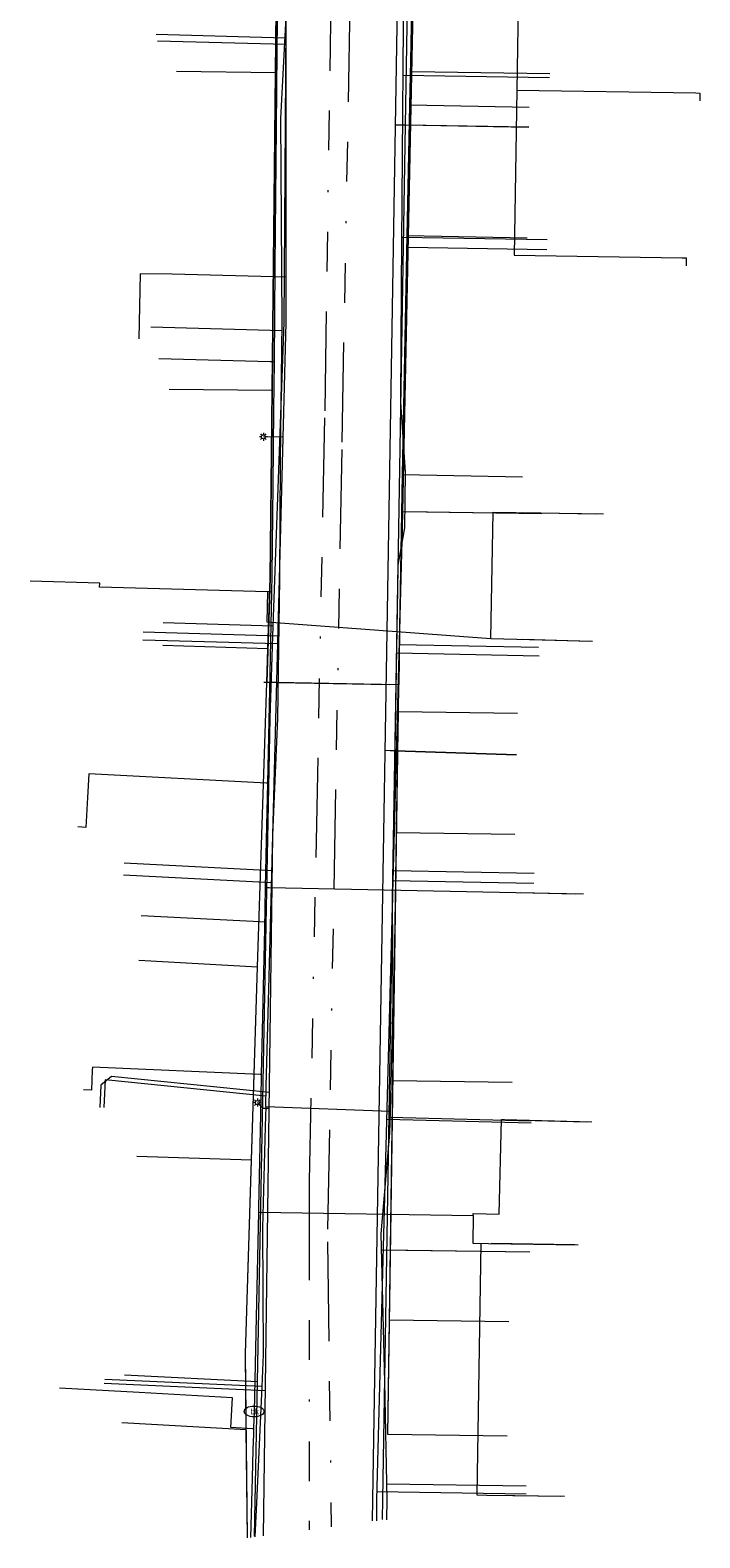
# Model space of a CAD drawing. Header units: metres. Extents: x 191553 to 192958, y 309510 to 310004.
# Tile 15 of 52: x 191885 to 191919, y 309521 to 309597. Entities that reach past the tile are written whole.
import ezdxf
from ezdxf.enums import TextEntityAlignment as Align
from ezdxf.lldxf.tags import DXFTag

# ---------------------------------------------------------------- set-up
doc = ezdxf.new("R2010")
doc.units = ezdxf.units.M
doc.linetypes.add('RI-OVERIG', pattern=[17, 5, -2, 2, -2, 0, -2, 2, -2])
doc.layers.get('0').update_dxf_attribs({"lineweight": 18})
for name, color, linetype, lineweight in [('B-WE-IE-MEUBILAIR_ENEXIS NETBEHEER BV-S', 7, 'Continuous', 18), ('B-WE-KL-DATA_COAXKABEL_17_ZIGGO BV-G', 90, 'KL-DATA-N', 18), ('B-WE-KL-DATA_COAXKABEL_7_ZIGGO BV-G', 90, 'KL-DATA-N', 18), ('B-WE-KL-DATA_KABELBED_KPN BV-G', 90, 'Continuous', 18), ('B-WE-KL-DATA_KABELBED_ZIGGO BV-G', 90, 'Continuous', 18), ('B-WE-KL-DATA_MANTELBUIS_ZIGGO BV-G', 90, 'Continuous', 18), ('B-WE-KL-ET_LS_ENEXIS NETBEHEER BV-G', 190, 'KL-LS-N', 18), ('B-WE-KL-ET_LS_KABELBED_ENEXIS NETBEHEER BV-G', 190, 'Continuous', 18), ('B-WE-KL-GAS_LD_POLYVINYLCHLORIDE PVC_63_ENEXIS NETBEHEER BV-G', 50, 'KL-GAS-LD-N', 18), ('B-WE-KL-GAS_LD_POLYVINYLCHLORIDE PVC_90_ENEXIS NETBEHEER BV-G', 50, 'KL-GAS-LD-N', 18), ('B-WE-KL-GAS_LD_STAAL_25_ENEXIS NETBEHEER BV-G', 50, 'KL-GAS-LD-N', 18), ('B-WE-KL-WATER_100_NV WATERLEIDINGMAATSCHAPPIJ LIMBURG-G', 170, 'KL-WATER-N', 18), ('B-WE-KL-WATER_25_NV WATERLEIDINGMAATSCHAPPIJ LIMBURG-G', 170, 'KL-WATER-N', 18), ('B-WE-KL-WATER_MANTELBUIS_NV WATERLEIDINGMAATSCHAPPIJ LIMBURG-G', 170, 'Continuous', 18), ('B-WE-KL-WATER_NV WATERLEIDINGMAATSCHAPPIJ LIMBURG-G', 170, 'KL-WATER-N', 18), ('B-WE-KL-WATER_NV WATERLEIDINGMAATSCHAPPIJ LIMBURG-S', 170, 'Continuous', 18), ('B-WE-RI-VRIJVERVAL_POLYVINYLCHLORIDE PVC_200_GEMEENTE GULPEN   WITTEM-G', 210, 'RI-OVERIG', 18)]:
    doc.layers.add(name, color=color, linetype=linetype, lineweight=lineweight)
doc.styles.add('NLCS-ISO', font='NLCS-ISO.ttf')
doc.styles.get("Standard").update_dxf_attribs({"font": 'arial.ttf'})
tags = doc.linetypes.add('KL-DATA-N', pattern='A,4,-1,[101,NLCS.SHX,S=0.5,R=0,X=0,Y=0],-1,4,-1,["D",Standard,S=1,R=0,X=-0.25,Y=-0.5],-1.5', length=12.5).pattern_tags.tags
tags[18] = DXFTag(74, 10)
tags = doc.linetypes.add('KL-GAS-LD-N', pattern='A,4,-1,[69,NLCS.SHX,S=0.5,R=0,X=0,Y=0],-1,4,-1,["L",Standard,S=1,R=0,X=0.25,Y=-0.5],-2', length=13).pattern_tags.tags
tags[18] = DXFTag(74, 10)
tags = doc.linetypes.add('KL-LS-N', pattern='A,4,-1,[103,NLCS.SHX,S=0.75,R=0,X=0,Y=0],-1,4,-1,["L",Standard,S=1,R=0,X=0,Y=-0.5],-2', length=13).pattern_tags.tags
tags[18] = DXFTag(74, 10)
doc.linetypes.add('KL-WATER-N', pattern='A,7,-0.5,[168,NLCS.SHX,S=0.75,R=0,X=0.75,Y=0],-2', length=9.5)

# ---------------------------------------------------------------- blocks, each defined once
blk = doc.blocks.new('SIE-MEUBILAIR_PAAL_LICHTMAST-SO')
for points in [[(-0.62, 0), (-1, 0)], [(-0.71, 0.71), (-0.44, 0.44)], [(0, 1), (0, 0.62)], [(0.44, 0.44), (0.71, 0.71)], [(1, 0), (0.62, 0)], [(-0.71, -0.71), (-0.44, -0.44)], [(0, -0.62), (0, -1)], [(0.44, -0.44), (0.71, -0.71)]]:
    blk.add_lwpolyline(points)
blk.add_circle((0, 0), 0.5)
blk = doc.blocks.new('SKL-WATER_BRANDKRAAN_BRANDPUT-SO')
at = {"color": 0, "linetype": 'ByBlock', "lineweight": 18}
blk.add_ellipse((0, 0), major_axis=(2.5, 0), ratio=0.54, dxfattribs=at)
at = {"color": 0, "linetype": 'ByBlock', "lineweight": 18, "style": 'NLCS-ISO'}
blk.add_text('bk', height=1.5, dxfattribs=at).set_placement((0.16, 0), align=Align.MIDDLE_CENTER)

msp = doc.modelspace()

# ---------------------------------------------------------------- linework, layer by layer
at = {"layer": 'B-WE-KL-DATA_COAXKABEL_17_ZIGGO BV-G', "flags": 128}
msp.add_lwpolyline([(191896.103, 309521.223), (191895.993, 309530.486)], dxfattribs=at)
at = {"layer": 'B-WE-KL-DATA_COAXKABEL_7_ZIGGO BV-G', "flags": 128}
for points in [[(191893.659, 309636.301), (191898.118, 309636.259), (191898.184, 309636.254), (191898.059, 309634.445), (191897.963, 309632.591), (191897.898, 309630.694), (191897.862, 309628.754), (191897.234, 309569.476)], [(191897.704, 309613.799), (191897.234, 309569.476)], [(191904.692, 309611.631), (191904.332, 309597.234), (191903.746, 309566.734)], [(191897.504, 309594.889), (191897.234, 309569.476), (191897.066, 309564.221)], [(191904.255, 309593.243), (191903.746, 309566.734), (191903.707, 309564.107)], [(191904.129, 309586.672), (191903.746, 309566.734)], [(191903.898, 309574.661), (191903.746, 309566.734)], [(191896.607, 309549.921), (191897.066, 309564.221)], [(191897.553, 309564.213), (191896.914, 309564.221)], [(191903.707, 309564.107), (191897.553, 309564.213)], [(191903.15, 309526.422), (191903.302, 309536.498), (191903.707, 309564.107)], [(191903.237, 309532.166), (191903.707, 309564.107)], [(191903.415, 309544.193), (191903.707, 309564.107)], [(191903.598, 309556.665), (191903.707, 309564.107)], [(191895.993, 309530.486), (191896.607, 309549.921)]]:
    msp.add_lwpolyline(points, dxfattribs=at)
at = {"layer": 'B-WE-KL-DATA_KABELBED_KPN BV-G', "flags": 128}
for points in [[(191902.884, 309522.142), (191902.899, 309523.145), (191903.525, 309560.791), (191903.525, 309560.793), (191904.048, 309592.243), (191904.048, 309592.244), (191904.131, 309597.233), (191904.263, 309603.897), (191904.507, 309616.22), (191905.243, 309641.88), (191905.32, 309644.578)], [(191896.452, 309521.302), (191896.601, 309529.066), (191896.991, 309549.424), (191897.232, 309562.424), (191897.399, 309567.046), (191897.949, 309582.314), (191898.04, 309597.364), (191898.053, 309599.584), (191898.327, 309617.365), (191898.462, 309628.732), (191898.735, 309640.203)], [(191902.381, 309522.076), (191902.399, 309523.152), (191903.631, 309597.24), (191904.735, 309640.17)], [(191903.548, 309592.251), (191904.048, 309592.244), (191910.251, 309592.157)], [(191903.548, 309592.251), (191904.048, 309592.243), (191910.251, 309592.14)], [(191897.399, 309567.046), (191891.867, 309567.222)], [(191903.025, 309560.809), (191903.525, 309560.791), (191909.632, 309560.582)], [(191903.025, 309560.809), (191903.525, 309560.793), (191909.632, 309560.6)], [(191897.04, 309552.178), (191890.756, 309552.487)], [(191896.601, 309529.066), (191889.923, 309529.395)]]:
    msp.add_lwpolyline(points, dxfattribs=at)
at = {"layer": 'B-WE-KL-DATA_KABELBED_ZIGGO BV-G', "flags": 128}
for points in [[(191897.504, 309594.889), (191897.704, 309613.799)], [(191904.255, 309593.243), (191904.55, 309605.94)], [(191892.531, 309594.942), (191897.504, 309594.889)], [(191897.334, 309578.915), (191897.504, 309594.889)], [(191904.129, 309586.672), (191904.255, 309593.243)], [(191910.267, 309593.128), (191904.255, 309593.243)], [(191903.898, 309574.661), (191904.129, 309586.672)], [(191910.161, 309586.556), (191904.129, 309586.672)], [(191892.16, 309578.97), (191897.334, 309578.915)], [(191897.121, 309565.933), (191897.234, 309569.476), (191897.334, 309578.915)], [(191903.707, 309564.107), (191903.898, 309574.661)], [(191909.928, 309574.546), (191903.898, 309574.661)], [(191891.836, 309566.102), (191897.121, 309565.933)], [(191897.066, 309564.221), (191897.121, 309565.933)], [(191897.066, 309564.221), (191896.914, 309564.221)], [(191897.553, 309564.213), (191897.066, 309564.221)], [(191903.707, 309564.107), (191903.26, 309564.115)], [(191903.687, 309562.744), (191903.707, 309564.107)], [(191903.598, 309556.665), (191903.687, 309562.744)], [(191909.667, 309562.656), (191903.687, 309562.744)], [(191903.415, 309544.193), (191903.598, 309556.665)], [(191909.546, 309556.578), (191903.598, 309556.665)], [(191890.629, 309550.262), (191896.607, 309549.921)], [(191896.301, 309540.232), (191896.607, 309549.921)], [(191903.237, 309532.166), (191903.415, 309544.193)], [(191909.413, 309544.105), (191903.415, 309544.193)], [(191890.542, 309540.414), (191896.301, 309540.232)], [(191896.039, 309526.662), (191895.993, 309530.486), (191896.301, 309540.232)], [(191909.149, 309526.331), (191903.15, 309526.422), (191903.237, 309532.166)], [(191909.235, 309532.075), (191903.237, 309532.166)], [(191889.79, 309527.019), (191896.039, 309526.662)], [(191896.103, 309521.223), (191896.039, 309526.662)]]:
    msp.add_lwpolyline(points, dxfattribs=at)
at = {"layer": 'B-WE-KL-DATA_MANTELBUIS_ZIGGO BV-G', "flags": 128}
msp.add_lwpolyline([(191897.553, 309564.213), (191903.26, 309564.115)], dxfattribs=at)
at = {"layer": 'B-WE-KL-ET_LS_ENEXIS NETBEHEER BV-G', "flags": 128}
for points in [[(191902.596, 309522.07), (191902.6, 309523.151), (191903.887, 309571.987), (191904.954, 309623.266), (191904.887, 309624.91), (191904.86, 309626.555), (191905.071, 309632.146), (191905.747, 309637.699), (191906.167, 309639.325), (191906.643, 309640.942), (191908.655, 309646.23), (191911.242, 309651.262)], [(191898.041, 309596.294), (191891.571, 309596.463)], [(191904.364, 309594.934), (191911.294, 309594.823)], [(191904.18, 309586.094), (191911.152, 309585.982)], [(191898.049, 309584.598), (191892.311, 309584.751), (191890.703, 309584.763), (191890.629, 309581.487)], [(191897.9, 309576.545), (191896.9, 309576.57)], [(191903.904, 309572.816), (191910.9, 309572.705)], [(191897.63, 309566.157), (191890.842, 309566.351)], [(191903.733, 309566.135), (191910.733, 309565.996)], [(191897.356, 309554.756), (191889.899, 309555.134)], [(191903.433, 309554.766), (191910.508, 309554.626)], [(191897.208, 309543.604), (191889.257, 309544.42), (191888.734, 309543.972), (191888.676, 309542.862)], [(191897.197, 309542.8), (191896.896, 309542.8), (191896.597, 309543.1)], [(191903.103, 309542.271), (191910.362, 309542.087)], [(191902.93, 309535.705), (191910.289, 309535.594)], [(191897.009, 309528.62), (191888.899, 309528.988)], [(191902.61, 309523.549), (191910.105, 309523.436)]]:
    msp.add_lwpolyline(points, dxfattribs=at)
at = {"layer": 'B-WE-KL-ET_LS_KABELBED_ENEXIS NETBEHEER BV-G', "flags": 128}
msp.add_lwpolyline([(191896.912, 309521.328), (191897.38, 309556.545), (191898.05, 309582.32), (191898.028, 309617.372), (191898.394, 309650.008), (191898.402, 309650.123), (191898.423, 309650.237)], dxfattribs=at)
at = {"layer": 'B-WE-KL-GAS_LD_POLYVINYLCHLORIDE PVC_63_ENEXIS NETBEHEER BV-G', "flags": 128}
for points in [[(191897.041, 309543.905), (191897.191, 309549.417), (191897.38, 309556.545), (191897.633, 309562.414), (191897.734, 309569.462), (191897.766, 309575.348), (191897.85, 309582.325), (191897.771, 309592.566), (191898.153, 309599.581), (191898.037, 309610.072), (191898.028, 309617.372), (191898.589, 309633.329)], [(191896.987, 309541.904), (191896.848, 309536.806), (191896.893, 309530.447), (191896.822, 309528.829), (191896.55, 309522.976)], [(191896.55, 309522.976), (191896.472, 309521.271)]]:
    msp.add_lwpolyline(points, dxfattribs=at)
at = {"layer": 'B-WE-KL-GAS_LD_POLYVINYLCHLORIDE PVC_90_ENEXIS NETBEHEER BV-G', "flags": 128}
for points in [[(191905.954, 309643.45), (191905.83, 309642.013), (191905.546, 309640.829), (191905.289, 309639.638), (191905.057, 309638.442), (191904.852, 309637.242), (191904.673, 309636.037), (191904.521, 309634.828), (191904.396, 309633.617), (191904.297, 309632.403), (191904.214, 309630.953), (191904.169, 309629.501), (191904.162, 309628.049), (191904.193, 309626.597), (191904.227, 309625.794), (191903.607, 309616.231), (191902.901, 309615.638), (191903.138, 309614.301), (191903.981, 309609.669), (191903.932, 309597.24), (191903.821, 309584.115), (191903.788, 309578.302), (191904.032, 309574.785), (191903.987, 309571.986), (191903.658, 309570.12), (191903.381, 309553.367), (191903.415, 309548.188), (191903.275, 309542.667)], [(191897.014, 309542.904), (191897.041, 309543.905)], [(191897.014, 309542.904), (191896.987, 309541.904)], [(191897.014, 309542.904), (191903.275, 309542.667)], [(191903.275, 309542.667), (191903.247, 309541.569), (191902.802, 309536.505), (191902.989, 309529.045), (191903.1, 309523.143), (191903.097, 309522.135)]]:
    msp.add_lwpolyline(points, dxfattribs=at)
at = {"layer": 'B-WE-KL-GAS_LD_STAAL_25_ENEXIS NETBEHEER BV-G', "flags": 128}
for points in [[(191897.992, 309596.615), (191891.516, 309596.785)], [(191903.911, 309594.742), (191911.291, 309594.623)], [(191903.842, 309586.596), (191911.166, 309586.479)], [(191897.845, 309581.898), (191891.242, 309582.073)], [(191904, 309572.821), (191910.896, 309572.71)], [(191897.692, 309566.554), (191890.856, 309566.749)], [(191903.585, 309565.703), (191910.768, 309565.56)], [(191897.317, 309554.155), (191889.864, 309554.535)], [(191903.396, 309554.268), (191910.498, 309554.126)], [(191897.028, 309543.422), (191888.949, 309544.251), (191888.876, 309542.854)], [(191903.267, 309542.369), (191910.365, 309542.189)], [(191902.822, 309535.708), (191910.289, 309535.595)], [(191896.822, 309528.829), (191888.931, 309529.187)], [(191903.085, 309523.942), (191910.112, 309523.837)]]:
    msp.add_lwpolyline(points, dxfattribs=at)
at = {"layer": 'B-WE-KL-WATER_100_NV WATERLEIDINGMAATSCHAPPIJ LIMBURG-G', "flags": 128}
msp.add_lwpolyline([(191897.639, 309627.859), (191897.644, 309627.678), (191897.829, 309621.579), (191897.805, 309619.05), (191897.804, 309618.984), (191897.772, 309615.628), (191897.746, 309612.935), (191897.729, 309611.137), (191897.671, 309605.137), (191897.619, 309599.706), (191897.613, 309599.106), (191897.583, 309595.937), (191897.546, 309592.129), (191897.479, 309585.13), (191897.433, 309580.338), (191897.41, 309577.929), (191897.374, 309574.13), (191897.331, 309569.638), (191897.312, 309568.767), (191897.207, 309563.846), (191897.174, 309562.295), (191897.107, 309559.162), (191897.046, 309556.298), (191896.995, 309553.911), (191896.95, 309551.83), (191896.794, 309544.515), (191896.768, 309543.304), (191896.651, 309537.815), (191896.646, 309537.595), (191896.533, 309532.309), (191896.432, 309527.578), (191896.407, 309526.75), (191896.406, 309526.704), (191896.398, 309526.433), (191896.375, 309525.666), (191896.332, 309524.216), (191896.244, 309521.241)], dxfattribs=at)
at = {"layer": 'B-WE-KL-WATER_25_NV WATERLEIDINGMAATSCHAPPIJ LIMBURG-G', "flags": 128}
for points in [[(191909.73, 309599.346), (191909.644, 309593.997)], [(191909.644, 309593.997), (191909.51, 309585.698), (191917.959, 309585.561)], [(191909.644, 309593.997), (191918.643, 309593.853)], [(191918.643, 309593.853), (191918.843, 309593.85), (191918.837, 309593.45)], [(191897.433, 309580.338), (191897.383, 309580.339), (191897.233, 309580.343), (191891.635, 309580.49)], [(191908.34, 309566.434), (191908.446, 309572.783), (191909.596, 309572.764)], [(191909.596, 309572.764), (191913.995, 309572.69)], [(191888.666, 309569.014), (191888.672, 309569.214), (191885.173, 309569.314)], [(191897.112, 309568.773), (191888.666, 309569.014)], [(191897.112, 309568.773), (191897.072, 309567.273), (191908.34, 309566.434)], [(191897.312, 309568.767), (191897.262, 309568.768), (191897.112, 309568.773)], [(191908.34, 309566.434), (191909.64, 309566.398)], [(191909.64, 309566.398), (191913.438, 309566.295)], [(191897.107, 309559.162), (191897.057, 309559.165), (191888.12, 309559.634), (191888.057, 309558.436)], [(191888.057, 309558.436), (191887.978, 309556.938), (191887.578, 309556.959)], [(191896.995, 309553.911), (191897.195, 309553.907), (191909.592, 309553.662)], [(191909.592, 309553.662), (191912.992, 309553.594)], [(191888.295, 309544.73), (191888.252, 309543.731), (191887.853, 309543.748)], [(191896.794, 309544.515), (191896.744, 309544.517), (191888.302, 309544.88), (191888.295, 309544.73)], [(191907.445, 309537.432), (191907.448, 309537.532), (191908.747, 309537.499), (191908.867, 309542.248), (191909.017, 309542.244)], [(191909.017, 309542.244), (191913.416, 309542.133)], [(191896.646, 309537.595), (191896.696, 309537.594), (191907.445, 309537.432)], [(191907.445, 309537.432), (191907.424, 309536.032), (191908.224, 309536.02)], [(191907.824, 309536.026), (191907.632, 309523.378), (191908.132, 309523.37)], [(191908.224, 309536.02), (191912.723, 309535.952)], [(191890.649, 309528.529), (191886.655, 309528.754)], [(191896.406, 309526.704), (191896.356, 309526.707), (191895.258, 309526.768), (191895.342, 309528.266), (191890.649, 309528.529)], [(191908.132, 309523.37), (191912.032, 309523.311)]]:
    msp.add_lwpolyline(points, dxfattribs=at)
at = {"layer": 'B-WE-KL-WATER_MANTELBUIS_NV WATERLEIDINGMAATSCHAPPIJ LIMBURG-G', "flags": 128}
for points in [[(191909.948, 309572.758), (191913.596, 309572.697)], [(191909.937, 309566.39), (191913.336, 309566.298)], [(191909.842, 309553.657), (191912.592, 309553.602)], [(191909.281, 309542.237), (191913.13, 309542.14)], [(191912.552, 309535.955), (191908.353, 309536.018)], [(191908.379, 309523.367), (191911.847, 309523.314)]]:
    msp.add_lwpolyline(points, dxfattribs=at)
at = {"layer": 'B-WE-KL-WATER_NV WATERLEIDINGMAATSCHAPPIJ LIMBURG-G', "flags": 128}
msp.add_lwpolyline([(191917.959, 309585.561), (191918.159, 309585.558), (191918.153, 309585.158)], dxfattribs=at)
at = {"layer": 'B-WE-RI-VRIJVERVAL_POLYVINYLCHLORIDE PVC_200_GEMEENTE GULPEN   WITTEM-G', "flags": 128}
for points in [[(191900.565, 309617.068), (191899.975, 309577.523)], [(191901.572, 309615.498), (191900.835, 309575.933)], [(191899.975, 309577.523), (191899.204, 309539.17)], [(191900.835, 309575.933), (191900.115, 309536.104)], [(191899.204, 309539.17), (191899.196, 309521.626)], [(191900.115, 309536.104), (191900.311, 309521.772)]]:
    msp.add_lwpolyline(points, dxfattribs=at)

# ---------------------------------------------------------------- block references
at = {"layer": 'B-WE-IE-MEUBILAIR_ENEXIS NETBEHEER BV-S', "xscale": 0.2, "yscale": 0.2, "zscale": 0.2}
for p in [(191896.9, 309576.57), (191896.597, 309543.1)]:
    msp.add_blockref('SIE-MEUBILAIR_PAAL_LICHTMAST-SO', p, dxfattribs=at)
at = {"layer": 'B-WE-KL-WATER_NV WATERLEIDINGMAATSCHAPPIJ LIMBURG-S', "xscale": 0.2, "yscale": 0.2, "zscale": 0.2}
msp.add_blockref('SKL-WATER_BRANDKRAAN_BRANDPUT-SO', (191896.432, 309527.578), dxfattribs=at)

doc.saveas('drawing.dxf')
